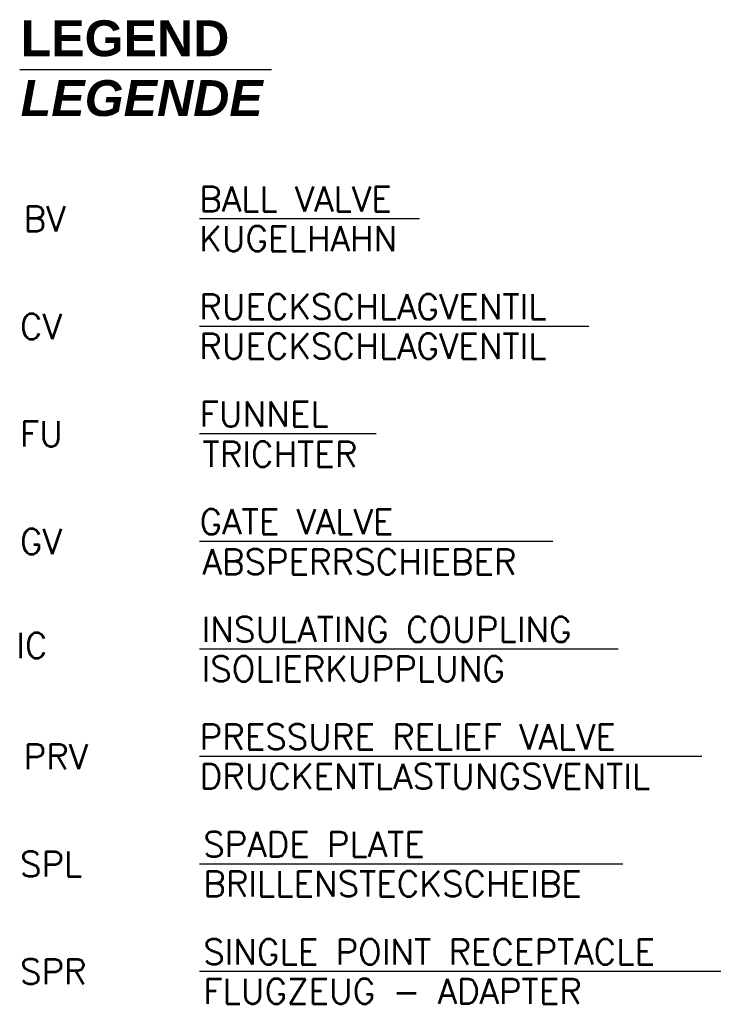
# Model space of a CAD drawing. Header units: millimetres. Extents: x -1700 to 30099, y -547 to 7576.
# Tile 7 of 14: x 7477 to 9412, y 4785 to 7529. Entities that reach past the tile are written whole.
import ezdxf
from ezdxf.enums import TextEntityAlignment as Align

# ---------------------------------------------------------------- set-up
doc = ezdxf.new("R2010")
doc.units = ezdxf.units.MM
for name, color, linetype in [('21', 7, 'Continuous'), ('44', 7, 'Continuous'), ('8', 7, 'Continuous')]:
    doc.layers.add(name, color=color, linetype=linetype)
doc.layers.add('Beschriftung', color=7, linetype='Continuous', lineweight=9)
doc.styles.add('LBB3.5M1000', font='isocp.shx', dxfattribs={"height": 3.5})
doc.styles.add('ROMANS', font='ROMANS', dxfattribs={"height": 0.2})

msp = doc.modelspace()

# ---------------------------------------------------------------- linework, layer by layer
at = {"layer": '21', "ltscale": 10}
msp.add_line((7477.42243, 7390.40116), (8179.73748, 7390.40116), dxfattribs=at)
at = {"layer": '44', "linetype": 'Continuous'}
for p, q in [((8592.81732, 6973.79764), (7979.31924, 6973.79764)), ((9065.18906, 6674.20244), (7979.31924, 6674.20244)), ((8472.10727, 6375.01204), (7979.31924, 6375.01204)), ((8964.89531, 6075.01204), (7979.31924, 6075.01204)), ((9146.85716, 5775.01204), (7979.31924, 5775.01204)), ((9380.03524, 5475.41684), (7979.31924, 5475.41684)), ((9160.34463, 5175.82164), (7979.31924, 5175.82164)), ((9450.95021, 4876.22644), (7979.31924, 4876.22644))]:
    msp.add_line(p, q, dxfattribs=at)

# ---------------------------------------------------------------- texts
at = {"layer": '8', "linetype": 'Continuous', "style": 'ROMANS'}
for s, p in [('BALL VALVE', (7978.14574, 7064.20244)), ('FUNNEL', (7979.31924, 6465.01204)), ('GATE VALVE', (7979.31924, 6165.01204)), ('SPADE PLATE', (7989.31924, 5265.82164)), ('SINGLE POINT RECEPTACLE', (7989.31924, 4966.22644))]:
    msp.add_text(s, height=70, dxfattribs=at).set_placement(p, align=Align.TOP_LEFT)
for s, p in [('BV', (7488.14574, 6974.20244)), ('CV', (7478.14574, 6674.20244)), ('FU', (7478.14574, 6375.01204)), ('GV', (7478.14574, 6075.01204)), ('IC', (7468.14574, 5785.01204)), ('PRV', (7488.14574, 5475.41684)), ('SPL', (7478.14574, 5175.82164)), ('SPR', (7478.14574, 4876.22644))]:
    msp.add_text(s, height=70, dxfattribs=at).set_placement(p, align=Align.MIDDLE_LEFT)
for s, p in [('KUGELHAHN', (7978.14574, 6884.20244)), ('RUECKSCHLAGVENTIL', (7978.14574, 6694.20244)), ('RUECKSCHLAGVENTIL', (7978.14574, 6584.20244)), ('TRICHTER', (7987.45714, 6283.31204)), ('ABSPERRSCHIEBER', (7987.45714, 5983.31204)), ('INSULATING COUPLING', (7984.96129, 5795.01204)), ('ISOLIERKUPPLUNG', (7984.96129, 5685.01204)), ('PRESSURE RELIEF VALVE', (7979.31924, 5495.41684)), ('DRUCKENTLASTUNGSVENTIL', (7979.31924, 5385.41684)), ('BRILLENSTECKSCHEIBE', (7989.31924, 5085.82164)), ('FLUGZEUG - ADAPTER', (7989.31924, 4786.22644))]:
    msp.add_text(s, height=70, dxfattribs=at).set_placement(p)
at = {"layer": 'Beschriftung', "insert": (7480.1519, 7527.48189), "char_height": 100, "width": 490, "attachment_point": 1, "style": 'LBB3.5M1000'}
msp.add_mtext('{\\fArial|b1|i0|c0|p34;LEGEND \\fArial|b1|i1|c0|p34;LEGENDE}', dxfattribs=at)

doc.saveas('drawing.dxf')
